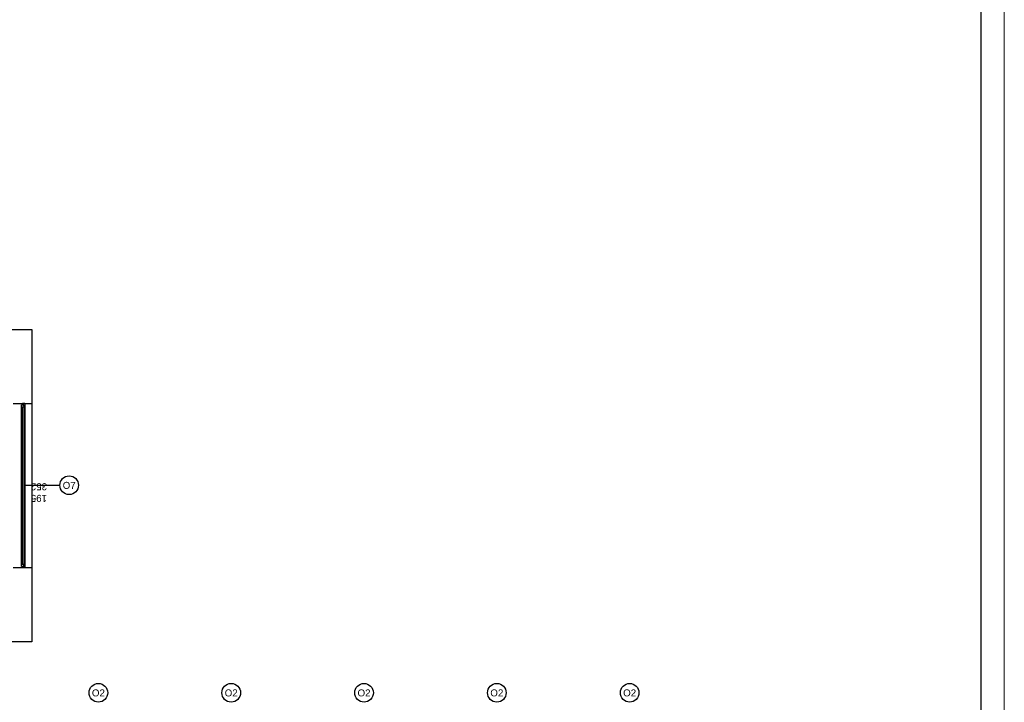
# Model space of a CAD drawing. Header units: millimetres. Extents: x 3698380 to 4312681, y 679670 to 844285.
# Tile 25 of 100: x 3887852 to 3908980, y 794331 to 808977. Entities that reach past the tile are written whole.
import ezdxf
from ezdxf.enums import TextEntityAlignment as Align

# ---------------------------------------------------------------- set-up
doc = ezdxf.new("R2010")
doc.units = ezdxf.units.MM
doc.header["$LTSCALE"] = 10
doc.linetypes.add('ACAD_ISO03W100', pattern=[30, 12, -18])
doc.layers.add('A_sc_istn', color=252, linetype='Continuous')
doc.layers.add('A_wymiary', color=1, linetype='Continuous')
doc.layers.add('tabelka', color=7, linetype='Continuous', lineweight=9)
doc.styles.get("Standard").update_dxf_attribs({"font": 'arial.ttf'})

# ---------------------------------------------------------------- blocks, each defined once
blk = doc.blocks.new('*U464')
at = {"color": 252}
for p, q in [((-148.5, 20), (-153.5, 20)), ((-153.5, 15), (-151, 15)), ((-151, 15), (-151, 17.5)), ((-151, 17.5), (-148.5, 17.5)), ((-146, 17.5), (-151, 17.5)), ((-151, 17.5), (-151, 12.5)), ((-151, 12.5), (-146, 12.5)), ((-148.5, 17.5), (-148.5, 20)), ((193.5, 20), (-148.5, 20)), ((-146, 12.5), (-146, 17.5)), ((191, 17.5), (-146, 17.5)), ((-146, 15), (191, 15)), ((-146, 12.5), (191, 12.5)), ((-146, 12.5), (191, 12.5)), ((196, 17.5), (191, 17.5)), ((191, 17.5), (191, 12.5)), ((191, 12.5), (196, 12.5)), ((198.5, 20), (193.5, 20)), ((193.5, 20), (193.5, 17.5)), ((193.5, 17.5), (196, 17.5)), ((196, 17.5), (196, 15)), ((196, 12.5), (196, 17.5)), ((196, 15), (198.5, 15))]:
    blk.add_line(p, q, dxfattribs=at)
for points in [[(-153.5, 20), (-153.5, 15), (-151, 15)], [(198.5, 20), (198.5, 15), (196, 15)]]:
    blk.add_lwpolyline(points, dxfattribs=at)
blk = doc.blocks.new('*U259')
at = {"color": 252}
blk.add_lwpolyline([(75, 0), (0, 0)], dxfattribs=at)
for tag, p in [('H', (30, 20)), ('S', (30, -5))]:
    blk.add_attdef(tag, text='', height=15, rotation=180, dxfattribs=at).set_placement(p, align=Align.CENTER)
blk = doc.blocks.new('d')
at = {"layer": 'A_sc_istn', "color": 252}
for points in [[(3745714.74, 821527.02), (3757114.74, 821527.02), (3757114.74, 802727.02), (3755914.74, 802727.02), (3755914.74, 802327.02), (3762014.74, 802327.02), (3762014.74, 795627.02), (3759114.74, 795627.02), (3759114.74, 793727.02), (3776514.74, 793727.02), (3776514.74, 786472.02)], [(3761614.74, 800742.02), (3762014.74, 800742.02)], [(3761614.81, 797222.02), (3762014.81, 797222.02)]]:
    blk.add_lwpolyline(points, dxfattribs=at)
for centre in [(3762814.65, 798988.69), (3763441.05, 794535.86), (3766291.05, 794535.86), (3769141.05, 794535.86), (3771991.05, 794535.86), (3774841.05, 794535.86)]:
    blk.add_circle(centre, 200, dxfattribs=at)
at = {"layer": 'A_sc_istn', "color": 252, "xscale": -10, "yscale": 10, "zscale": 10, "rotation": 270}
blk.add_blockref('*U464', (3761664.77, 798757.02), dxfattribs=at)
at = {"layer": 'A_sc_istn', "color": 252, "linetype": 'ACAD_ISO03W100'}
ref = blk.add_blockref('*U259', (3761864.77, 798982.02), dxfattribs=dict(at, xscale=-10, yscale=10, zscale=10, rotation=180))
ref.add_attrib('S', '352', dxfattribs={"layer": '0', "color": 252, "height": 150, "rotation": 180}).set_placement((3762164.77, 799032.02), align=Align.CENTER)
ref.add_attrib('H', '195', dxfattribs={"layer": '0', "color": 252, "height": 150, "rotation": 180}).set_placement((3762164.77, 798782.02), align=Align.CENTER)
at = {"layer": 'A_sc_istn', "color": 252, "char_height": 300, "attachment_point": 7}
for s, insert in [('{\\H0.5x;O7}', (3762674.95, 798908.72)), ('{\\H0.5x;O2}', (3763301.34, 794455.9)), ('{\\H0.5x;O2}', (3766151.34, 794455.9)), ('{\\H0.5x;O2}', (3769001.34, 794455.9)), ('{\\H0.5x;O2}', (3771851.34, 794455.9)), ('{\\H0.5x;O2}', (3774701.34, 794455.9))]:
    blk.add_mtext_dynamic_manual_height_columns(s, width=232.5953, gutter_width=12.5, heights=[0], dxfattribs=dict(at, insert=insert))

msp = doc.modelspace()

# ---------------------------------------------------------------- block references
at = {"layer": 'A_wymiary'}
msp.add_blockref('d', (126100, 0), dxfattribs=at)

# ---------------------------------------------------------------- next in the draw order: linework, layer by layer
at = {"layer": 'DEFPOINTS'}
msp.add_lwpolyline([(3819480, 767119), (3819480, 825519), (3908480, 825519), (3908480, 767119)], close=True, dxfattribs=at)
at = {"layer": 'tabelka'}
for points in [[(3818980, 766619), (3818980, 826019), (3908980, 826019), (3908980, 766619)], [(3821480, 767119), (3821480, 825519), (3908480, 825519), (3908480, 767119)]]:
    msp.add_lwpolyline(points, close=True, dxfattribs=at)

doc.saveas('drawing.dxf')
